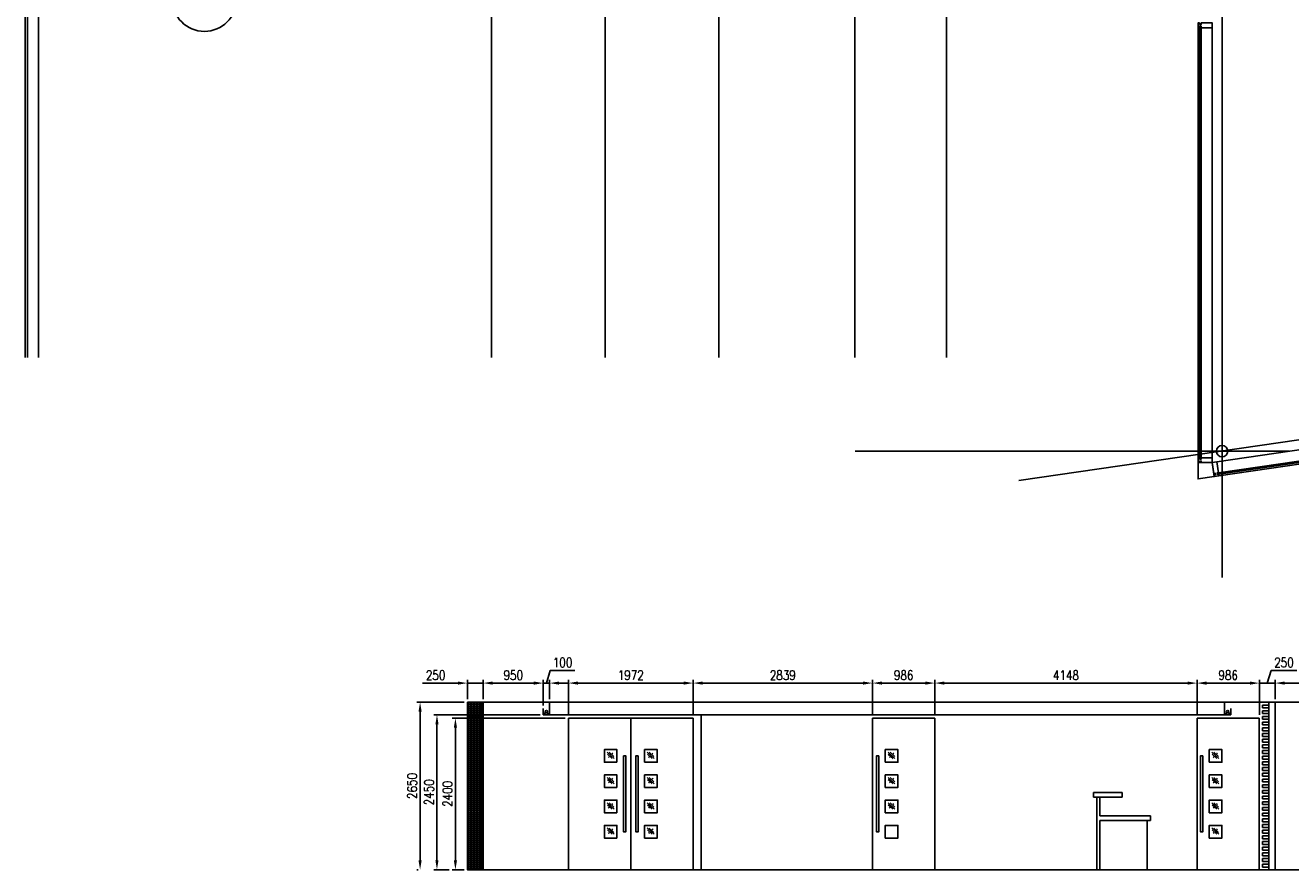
# Model space of a CAD drawing. Header units: millimetres. Extents: x -312551 to 250764, y -35891 to 59426.
# Tile 213 of 256: x 127008 to 147029, y -35891 to -22528. Entities that reach past the tile are written whole.
import ezdxf
from ezdxf.enums import TextEntityAlignment as Align

# ---------------------------------------------------------------- set-up
doc = ezdxf.new("R2010")
doc.units = ezdxf.units.MM
doc.header["$LTSCALE"] = 2.5
for name, color, linetype in [('curtain walling', 7, 'Continuous'), ('GLAZING', 1, 'Continuous'), ('NF-BUBBLE', 3, 'Continuous'), ('NF-DIM', 4, 'Continuous'), ('NF-GRIDS', 252, 'Continuous'), ('NF-Steel columns', 6, 'Continuous')]:
    doc.layers.add(name, color=color, linetype=linetype)
doc.styles.add('ROMANS', font='romans.shx', dxfattribs={"width": 0.8})
doc.dimstyles.new('50NFDIM', dxfattribs={"dimscale": 50, "dimtxt": 3, "dimasz": 3, "dimexe": 1, "dimexo": 1, "dimgap": 1, "dimtad": 1, "dimdec": 0, "dimdsep": 46, "dimtxsty": 'ROMANS', "dimcen": 3, "dimclrd": 4, "dimclre": 4, "dimclrt": 1, "dimaunit": 1, "dimadec": 0, "dimazin": 0, "dimtfac": 1, "dimtdec": 0, "dimtmove": 0, "dimatfit": 3, "dimfxl": 0, "dimtolj": 1, "dimarcsym": 0})

# ---------------------------------------------------------------- blocks, each defined once
blk = doc.blocks.new('*D149')
at = {"layer": 'Defpoints', "color": 0, "ltscale": 500000}
for p in [(134003, -33241), (133254, -35891), (133273, -35891)]:
    blk.add_point(p, dxfattribs=at)
at = {"layer": 'NF-DIM', "color": 4, "lineweight": -2, "ltscale": 500000}
for p, q in [((133953, -33241), (133204, -33241)), ((133254, -33391), (133254, -35741)), ((133223, -35891), (133204, -35891))]:
    blk.add_line(p, q, dxfattribs=at)
at = {"layer": 'NF-DIM', "color": 4, "ltscale": 500000}
for points in [[(133229, -33391), (133279, -33391), (133254, -33241)], [(133229, -35741), (133279, -35741), (133254, -35891)]]:
    blk.add_solid(points, dxfattribs=at)
at = {"layer": 'NF-DIM', "color": 1, "ltscale": 500000, "insert": (133129, -34566), "char_height": 150, "attachment_point": 5, "rotation": 90, "style": 'ROMANS'}
blk.add_mtext('\\A1;2650', dxfattribs=at)
blk = doc.blocks.new('*D150')
at = {"layer": 'Defpoints', "color": 0, "ltscale": 500000}
for p in [(135203, -33441), (133521, -35891), (133763, -35891)]:
    blk.add_point(p, dxfattribs=at)
at = {"layer": 'NF-DIM', "color": 4, "lineweight": -2, "ltscale": 500000}
for p, q in [((135153, -33441), (133471, -33441)), ((133521, -33591), (133521, -35741)), ((133713, -35891), (133471, -35891))]:
    blk.add_line(p, q, dxfattribs=at)
at = {"layer": 'NF-DIM', "color": 4, "ltscale": 500000}
for points in [[(133496, -33591), (133546, -33591), (133521, -33441)], [(133496, -35741), (133546, -35741), (133521, -35891)]]:
    blk.add_solid(points, dxfattribs=at)
at = {"layer": 'NF-DIM', "color": 1, "ltscale": 500000, "insert": (133396, -34666), "char_height": 150, "attachment_point": 5, "rotation": 90, "style": 'ROMANS'}
blk.add_mtext('\\A1;2450', dxfattribs=at)
blk = doc.blocks.new('*D151')
at = {"layer": 'Defpoints', "color": 0}
for p in [(135602, -33491), (133813, -35891), (134003, -35891)]:
    blk.add_point(p, dxfattribs=at)
at = {"layer": 'NF-DIM', "color": 4, "lineweight": -2}
for p, q in [((135552, -33491), (133763, -33491)), ((133813, -33641), (133813, -35741)), ((133953, -35891), (133763, -35891))]:
    blk.add_line(p, q, dxfattribs=at)
at = {"layer": 'NF-DIM', "color": 4}
for points in [[(133788, -33641), (133838, -33641), (133813, -33491)], [(133788, -35741), (133838, -35741), (133813, -35891)]]:
    blk.add_solid(points, dxfattribs=at)
at = {"layer": 'NF-DIM', "color": 1, "insert": (133688, -34691), "char_height": 150, "attachment_point": 5, "rotation": 90, "style": 'ROMANS'}
blk.add_mtext('\\A1;2400', dxfattribs=at)
blk = doc.blocks.new('*D153')
at = {"layer": 'Defpoints', "color": 0}
for p in [(134253, -32938), (134003, -33241), (134253, -33241)]:
    blk.add_point(p, dxfattribs=at)
at = {"layer": 'NF-DIM', "color": 4, "lineweight": -2}
for p, q in [((133853, -32938), (133294, -32938)), ((134003, -33191), (134003, -32888)), ((134253, -32938), (134003, -32938)), ((134253, -33191), (134253, -32888)), ((134403, -32938), (134553, -32938))]:
    blk.add_line(p, q, dxfattribs=at)
at = {"layer": 'NF-DIM', "color": 4}
for points in [[(133853, -32913), (133853, -32963), (134003, -32938)], [(134403, -32913), (134403, -32963), (134253, -32938)]]:
    blk.add_solid(points, dxfattribs=at)
at = {"layer": 'NF-DIM', "color": 1, "insert": (133499, -32813), "char_height": 150, "attachment_point": 5, "style": 'ROMANS'}
blk.add_mtext('\\A1;250', dxfattribs=at)
blk = doc.blocks.new('*D154')
at = {"layer": 'Defpoints', "color": 0}
for p in [(135203, -32938), (134253, -33241), (135203, -33341)]:
    blk.add_point(p, dxfattribs=at)
at = {"layer": 'NF-DIM', "color": 4, "lineweight": -2}
for p, q in [((134253, -33191), (134253, -32888)), ((134403, -32938), (135053, -32938)), ((135203, -33291), (135203, -32888))]:
    blk.add_line(p, q, dxfattribs=at)
at = {"layer": 'NF-DIM', "color": 4}
for points in [[(134403, -32913), (134403, -32963), (134253, -32938)], [(135053, -32913), (135053, -32963), (135203, -32938)]]:
    blk.add_solid(points, dxfattribs=at)
at = {"layer": 'NF-DIM', "color": 1, "insert": (134728, -32813), "char_height": 150, "attachment_point": 5, "style": 'ROMANS'}
blk.add_mtext('\\A1;950', dxfattribs=at)
blk = doc.blocks.new('*D155')
at = {"layer": 'Defpoints', "color": 0}
for p in [(135303, -32938), (135203, -33341), (135303, -33241)]:
    blk.add_point(p, dxfattribs=at)
at = {"layer": 'NF-DIM', "color": 4, "lineweight": -2}
for p, q in [((135253, -32938), (135313, -32738)), ((135313, -32738), (135704, -32738)), ((135053, -32938), (134903, -32938)), ((135203, -33291), (135203, -32888)), ((135203, -32938), (135303, -32938)), ((135203, -32938), (135303, -32938)), ((135303, -33191), (135303, -32888)), ((135453, -32938), (135603, -32938))]:
    blk.add_line(p, q, dxfattribs=at)
at = {"layer": 'NF-DIM', "color": 4}
for points in [[(135053, -32913), (135053, -32963), (135203, -32938)], [(135453, -32913), (135453, -32963), (135303, -32938)]]:
    blk.add_solid(points, dxfattribs=at)
at = {"layer": 'NF-DIM', "color": 1, "insert": (135509, -32613), "char_height": 150, "attachment_point": 5, "style": 'ROMANS'}
blk.add_mtext('\\A1;100', dxfattribs=at)
blk = doc.blocks.new('*D152')
at = {"layer": 'Defpoints', "color": 0}
for p in [(137574, -32938), (135602, -33491), (137574, -33491)]:
    blk.add_point(p, dxfattribs=at)
at = {"layer": 'NF-DIM', "color": 4, "lineweight": -2}
for p, q in [((135602, -33441), (135602, -32888)), ((135752, -32938), (137424, -32938)), ((137574, -33441), (137574, -32888))]:
    blk.add_line(p, q, dxfattribs=at)
at = {"layer": 'NF-DIM', "color": 4}
for points in [[(135752, -32913), (135752, -32963), (135602, -32938)], [(137424, -32913), (137424, -32963), (137574, -32938)]]:
    blk.add_solid(points, dxfattribs=at)
at = {"layer": 'NF-DIM', "color": 1, "insert": (136588, -32813), "char_height": 150, "attachment_point": 5, "style": 'ROMANS'}
blk.add_mtext('\\A1;1972', dxfattribs=at)
blk = doc.blocks.new('*D156')
at = {"layer": 'Defpoints', "color": 0}
for p in [(140413, -32938), (137574, -33441), (140413, -33491)]:
    blk.add_point(p, dxfattribs=at)
at = {"layer": 'NF-DIM', "color": 4, "lineweight": -2}
for p, q in [((137574, -33391), (137574, -32888)), ((137724, -32938), (140263, -32938)), ((140413, -33441), (140413, -32888))]:
    blk.add_line(p, q, dxfattribs=at)
at = {"layer": 'NF-DIM', "color": 4}
for points in [[(137724, -32913), (137724, -32963), (137574, -32938)], [(140263, -32913), (140263, -32963), (140413, -32938)]]:
    blk.add_solid(points, dxfattribs=at)
at = {"layer": 'NF-DIM', "color": 1, "insert": (138993, -32813), "char_height": 150, "attachment_point": 5, "style": 'ROMANS'}
blk.add_mtext('\\A1;2839', dxfattribs=at)
blk = doc.blocks.new('*D157')
at = {"layer": 'Defpoints', "color": 0}
for p in [(141399, -32938), (140413, -33491), (141399, -33491)]:
    blk.add_point(p, dxfattribs=at)
at = {"layer": 'NF-DIM', "color": 4, "lineweight": -2}
for p, q in [((140413, -33441), (140413, -32888)), ((140563, -32938), (141249, -32938)), ((141399, -33441), (141399, -32888))]:
    blk.add_line(p, q, dxfattribs=at)
at = {"layer": 'NF-DIM', "color": 4}
for points in [[(140563, -32913), (140563, -32963), (140413, -32938)], [(141249, -32913), (141249, -32963), (141399, -32938)]]:
    blk.add_solid(points, dxfattribs=at)
at = {"layer": 'NF-DIM', "color": 1, "insert": (140906, -32813), "char_height": 150, "attachment_point": 5, "style": 'ROMANS'}
blk.add_mtext('\\A1;986', dxfattribs=at)
blk = doc.blocks.new('*D158')
at = {"layer": 'Defpoints', "color": 0}
for p in [(145547, -32938), (141399, -33491), (145547, -33491)]:
    blk.add_point(p, dxfattribs=at)
at = {"layer": 'NF-DIM', "color": 4, "lineweight": -2}
for p, q in [((141399, -33441), (141399, -32888)), ((141549, -32938), (145397, -32938)), ((145547, -33441), (145547, -32888))]:
    blk.add_line(p, q, dxfattribs=at)
at = {"layer": 'NF-DIM', "color": 4}
for points in [[(141549, -32913), (141549, -32963), (141399, -32938)], [(145397, -32913), (145397, -32963), (145547, -32938)]]:
    blk.add_solid(points, dxfattribs=at)
at = {"layer": 'NF-DIM', "color": 1, "insert": (143473, -32813), "char_height": 150, "attachment_point": 5, "style": 'ROMANS'}
blk.add_mtext('\\A1;4148', dxfattribs=at)
blk = doc.blocks.new('*D159')
at = {"layer": 'Defpoints', "color": 0}
for p in [(146533, -32938), (145547, -33491), (146533, -33491)]:
    blk.add_point(p, dxfattribs=at)
at = {"layer": 'NF-DIM', "color": 4, "lineweight": -2}
for p, q in [((145547, -33441), (145547, -32888)), ((145697, -32938), (146383, -32938)), ((146533, -33441), (146533, -32888))]:
    blk.add_line(p, q, dxfattribs=at)
at = {"layer": 'NF-DIM', "color": 4}
for points in [[(145697, -32913), (145697, -32963), (145547, -32938)], [(146383, -32913), (146383, -32963), (146533, -32938)]]:
    blk.add_solid(points, dxfattribs=at)
at = {"layer": 'NF-DIM', "color": 1, "insert": (146040, -32813), "char_height": 150, "attachment_point": 5, "style": 'ROMANS'}
blk.add_mtext('\\A1;986', dxfattribs=at)
blk = doc.blocks.new('*D160')
at = {"layer": 'Defpoints', "color": 0}
for p in [(146783, -32938), (146783, -33241), (146533, -33491)]:
    blk.add_point(p, dxfattribs=at)
at = {"layer": 'NF-DIM', "color": 4, "lineweight": -2}
for p, q in [((146658, -32938), (146718, -32738)), ((146718, -32738), (147126, -32738)), ((146383, -32938), (146233, -32938)), ((146533, -33441), (146533, -32888)), ((146533, -32938), (146783, -32938)), ((146533, -32938), (146783, -32938)), ((146783, -33191), (146783, -32888)), ((146933, -32938), (147083, -32938))]:
    blk.add_line(p, q, dxfattribs=at)
at = {"layer": 'NF-DIM', "color": 4}
for points in [[(146383, -32913), (146383, -32963), (146533, -32938)], [(146933, -32913), (146933, -32963), (146783, -32938)]]:
    blk.add_solid(points, dxfattribs=at)
at = {"layer": 'NF-DIM', "color": 1, "insert": (146922, -32613), "char_height": 150, "attachment_point": 5, "style": 'ROMANS'}
blk.add_mtext('\\A1;250', dxfattribs=at)
blk = doc.blocks.new('*D161')
at = {"layer": 'Defpoints', "color": 0}
for p in [(148783, -32938), (146783, -33241), (148783, -33241)]:
    blk.add_point(p, dxfattribs=at)
at = {"layer": 'NF-DIM', "color": 4, "lineweight": -2}
for p, q in [((146783, -33191), (146783, -32888)), ((146933, -32938), (148633, -32938)), ((148783, -33191), (148783, -32888))]:
    blk.add_line(p, q, dxfattribs=at)
at = {"layer": 'NF-DIM', "color": 4}
for points in [[(146933, -32913), (146933, -32963), (146783, -32938)], [(148633, -32913), (148633, -32963), (148783, -32938)]]:
    blk.add_solid(points, dxfattribs=at)
at = {"layer": 'NF-DIM', "color": 1, "insert": (147783, -32813), "char_height": 150, "attachment_point": 5, "style": 'ROMANS'}
blk.add_mtext('\\A1;2000', dxfattribs=at)
blk = doc.blocks.new('BUBBLEGRID')
at = {"layer": 'NF-BUBBLE'}
blk.add_circle((-678, 0), 678, dxfattribs=at)
at = {"layer": 'NF-BUBBLE', "color": 1, "style": 'ROMANS'}
blk.add_attdef('888', text='', height=400, dxfattribs=at).set_placement((-698, -173), align=Align.CENTER)

msp = doc.modelspace()

# ---------------------------------------------------------------- hatches: boundary and pattern name
h = msp.add_hatch()
h.set_pattern_fill('BRASS', color=170, scale=5, style=0)
h.paths.add_polyline_path([(134252.8, -33241), (134002.8, -33241), (134002.8, -35891), (134252.8, -35891)])

# ---------------------------------------------------------------- linework, layer by layer
at = {"ltscale": 500000}
for p, q in [((134002.8, -33241), (134002.8, -35891)), ((134002.8, -33241), (134002.8, -35891)), ((135202.8, -33341), (135202.8, -33441)), ((135202.8, -33341), (135202.8, -33441)), ((135302.8, -33241), (135302.8, -33441)), ((135302.8, -33241), (135302.8, -33441)), ((145982.8, -33441), (145982.8, -33241)), ((145982.8, -33341), (145982.8, -33241)), ((146082.8, -33341), (146082.8, -33441)), ((146082.8, -33341), (146082.8, -33441)), ((135601.8, -35891), (135601.8, -33491)), ((136587.8, -33491), (136587.8, -35891)), ((136587.8, -33491), (136587.8, -35891)), ((137573.8, -35891), (137573.8, -33491)), ((137573.8, -35891), (137573.8, -33491)), ((140412.9, -33491), (140412.9, -35891)), ((141398.9, -33491), (140412.9, -33491)), ((141398.9, -33491), (141398.9, -35891)), ((145546.8, -33491), (145546.8, -35891)), ((146532.8, -33491), (146532.8, -35891))]:
    msp.add_line(p, q, dxfattribs=at)
at = {"color": 90, "ltscale": 500000}
for p, q in [((146682.8, -33286), (146582.8, -33286)), ((146582.8, -33286), (146582.8, -33331)), ((146582.8, -33331), (146682.8, -33331)), ((146682.8, -33376), (146582.8, -33376)), ((146582.8, -33376), (146582.8, -33421)), ((146582.8, -33421), (146682.8, -33421)), ((146682.8, -35891), (146682.8, -33241)), ((146682.8, -33286), (146682.8, -33241)), ((146682.8, -33331), (146682.8, -33376)), ((146682.8, -33421), (146682.8, -33466)), ((146782.8, -35891), (146782.8, -33241)), ((146682.8, -33466), (146582.8, -33466)), ((146582.8, -33466), (146582.8, -33511)), ((146582.8, -33511), (146682.8, -33511)), ((146682.8, -33556), (146582.8, -33556)), ((146582.8, -33556), (146582.8, -33601)), ((146582.8, -33601), (146682.8, -33601)), ((146682.8, -33511), (146682.8, -33556)), ((146682.8, -33646), (146682.8, -33601)), ((146682.8, -33646), (146582.8, -33646)), ((146582.8, -33646), (146582.8, -33691)), ((146582.8, -33691), (146682.8, -33691)), ((146682.8, -33736), (146582.8, -33736)), ((146582.8, -33736), (146582.8, -33781)), ((146582.8, -33781), (146682.8, -33781)), ((146682.8, -33826), (146582.8, -33826)), ((146582.8, -33826), (146582.8, -33871)), ((146682.8, -33691), (146682.8, -33736)), ((146682.8, -33781), (146682.8, -33826)), ((146582.8, -33871), (146682.8, -33871)), ((146682.8, -33916), (146582.8, -33916)), ((146582.8, -33916), (146582.8, -33961)), ((146582.8, -33961), (146682.8, -33961)), ((146682.8, -34006), (146582.8, -34006)), ((146582.8, -34006), (146582.8, -34051)), ((146682.8, -33871), (146682.8, -33916)), ((146682.8, -34006), (146682.8, -33961)), ((146582.8, -34051), (146682.8, -34051)), ((146682.8, -34096), (146582.8, -34096)), ((146582.8, -34096), (146582.8, -34141)), ((146582.8, -34141), (146682.8, -34141)), ((146682.8, -34186), (146582.8, -34186)), ((146582.8, -34186), (146582.8, -34231)), ((146582.8, -34231), (146682.8, -34231)), ((146682.8, -34051), (146682.8, -34096)), ((146682.8, -34141), (146682.8, -34186)), ((146682.8, -34231), (146682.8, -34276)), ((146682.8, -34276), (146582.8, -34276)), ((146582.8, -34276), (146582.8, -34321)), ((146582.8, -34321), (146682.8, -34321)), ((146682.8, -34366), (146582.8, -34366)), ((146582.8, -34366), (146582.8, -34411)), ((146582.8, -34411), (146682.8, -34411)), ((146682.8, -34366), (146682.8, -34321)), ((146682.8, -34411), (146682.8, -34456)), ((146682.8, -34456), (146582.8, -34456)), ((146582.8, -34456), (146582.8, -34501)), ((146582.8, -34501), (146682.8, -34501)), ((146682.8, -34546), (146582.8, -34546)), ((146582.8, -34546), (146582.8, -34591)), ((146582.8, -34591), (146682.8, -34591)), ((146682.8, -34636), (146582.8, -34636)), ((146582.8, -34636), (146582.8, -34681)), ((146682.8, -34501), (146682.8, -34546)), ((146682.8, -34591), (146682.8, -34636)), ((146582.8, -34681), (146682.8, -34681)), ((146682.8, -34726), (146582.8, -34726)), ((146582.8, -34726), (146582.8, -34771)), ((146582.8, -34771), (146682.8, -34771)), ((146682.8, -34816), (146582.8, -34816)), ((146582.8, -34816), (146582.8, -34861)), ((146682.8, -34726), (146682.8, -34681)), ((146682.8, -34771), (146682.8, -34816)), ((146582.8, -34861), (146682.8, -34861)), ((146682.8, -34906), (146582.8, -34906)), ((146582.8, -34906), (146582.8, -34951)), ((146582.8, -34951), (146682.8, -34951)), ((146682.8, -34996), (146582.8, -34996)), ((146582.8, -34996), (146582.8, -35041)), ((146682.8, -34861), (146682.8, -34906)), ((146682.8, -34951), (146682.8, -34996)), ((146582.8, -35041), (146682.8, -35041)), ((146682.8, -35086), (146582.8, -35086)), ((146582.8, -35086), (146582.8, -35131)), ((146582.8, -35131), (146682.8, -35131)), ((146682.8, -35176), (146582.8, -35176)), ((146582.8, -35176), (146582.8, -35221)), ((146582.8, -35221), (146682.8, -35221)), ((146682.8, -35086), (146682.8, -35041)), ((146682.8, -35131), (146682.8, -35176)), ((146682.8, -35221), (146682.8, -35266)), ((146682.8, -35266), (146582.8, -35266)), ((146582.8, -35266), (146582.8, -35311)), ((146582.8, -35311), (146682.8, -35311)), ((146682.8, -35356), (146582.8, -35356)), ((146582.8, -35356), (146582.8, -35401)), ((146582.8, -35401), (146682.8, -35401)), ((146682.8, -35311), (146682.8, -35356)), ((146682.8, -35446), (146682.8, -35401)), ((146682.8, -35446), (146582.8, -35446)), ((146582.8, -35446), (146582.8, -35491)), ((146582.8, -35491), (146682.8, -35491)), ((146682.8, -35536), (146582.8, -35536)), ((146582.8, -35536), (146582.8, -35581)), ((146582.8, -35581), (146682.8, -35581)), ((146682.8, -35626), (146582.8, -35626)), ((146582.8, -35626), (146582.8, -35671)), ((146682.8, -35491), (146682.8, -35536)), ((146682.8, -35581), (146682.8, -35626)), ((146582.8, -35671), (146682.8, -35671)), ((146682.8, -35716), (146582.8, -35716)), ((146582.8, -35716), (146582.8, -35761)), ((146582.8, -35761), (146682.8, -35761)), ((146682.8, -35806), (146582.8, -35806)), ((146582.8, -35806), (146582.8, -35851)), ((146682.8, -35671), (146682.8, -35716)), ((146682.8, -35806), (146682.8, -35761)), ((146582.8, -35851), (146682.8, -35851)), ((146682.8, -35851), (146682.8, -35891))]:
    msp.add_line(p, q, dxfattribs=at)
for p, q in [((137702.8, -33441), (137702.8, -35891)), ((146782.8, -35891), (157198.5, -35891))]:
    msp.add_line(p, q)
at = {"color": 4, "ltscale": 500000}
for p, q in [((143910, -34671), (143910, -34741)), ((143910, -34671), (143910, -34741)), ((143960, -34741), (143960, -35891)), ((143960, -34741), (143960, -35891)), ((144010, -34741), (144010, -35041)), ((144010, -34741), (144010, -35041)), ((144360, -34741), (144360, -34671)), ((144360, -34741), (144360, -34671)), ((144010, -35111), (144010, -35891)), ((144010, -35111), (144010, -35891)), ((144760, -35111), (144760, -35891)), ((144760, -35111), (144760, -35891)), ((144810, -35041), (144810, -35111)), ((144810, -35041), (144810, -35111))]:
    msp.add_line(p, q, dxfattribs=at)
at = {"ltscale": 500000}
for points in [[(134002.8, -33241), (157198.5, -33241)], [(135202.8, -33441), (146082.8, -33441)], [(135601.8, -33491), (137293.8, -33491)], [(135601.8, -33491), (137573.8, -33491)], [(145546.8, -33491), (146532.8, -33491)], [(134002.8, -35891), (134952.8, -35891)], [(134002.8, -35891), (146502.8, -35891)], [(134002.8, -35891), (134952.8, -35891)], [(134002.8, -35891), (146782.8, -35891)]]:
    msp.add_lwpolyline(points, dxfattribs=at)
for points in [[(134002.8, -33241), (134252.8, -33241), (134252.8, -35891), (134002.8, -35891)], [(135277.8, -33411), (135227.8, -33411), (135227.8, -33441), (135277.8, -33441)], [(135277.8, -33411), (135227.8, -33411), (135227.8, -33441), (135277.8, -33441)], [(146007.8, -33411), (146057.8, -33411), (146057.8, -33441), (146007.8, -33441)], [(146007.8, -33411), (146057.8, -33411), (146057.8, -33441), (146007.8, -33441)], [(136369.6, -34190), (136369.6, -33990), (136169.6, -33990), (136169.6, -34190)], [(136369.6, -34190), (136369.6, -33990), (136169.6, -33990), (136169.6, -34190)], [(136806, -34190), (136806, -33990), (137006, -33990), (137006, -34190)], [(136806, -34190), (136806, -33990), (137006, -33990), (137006, -34190)], [(140615.1, -34190), (140615.1, -33990), (140815.1, -33990), (140815.1, -34190)], [(145739.9, -34190), (145739.9, -33990), (145939.9, -33990), (145939.9, -34190)], [(136470, -34090), (136470, -35290), (136510, -35290), (136510, -34090)], [(136470, -34090), (136470, -35290), (136510, -35290), (136510, -34090)], [(136705.6, -34090), (136705.6, -35290), (136665.6, -35290), (136665.6, -34090)], [(136705.6, -34090), (136705.6, -35290), (136665.6, -35290), (136665.6, -34090)], [(140514.7, -34090), (140514.7, -35290), (140474.7, -35290), (140474.7, -34090)], [(145639.5, -34090), (145639.5, -35290), (145599.5, -35290), (145599.5, -34090)], [(136369.6, -34590), (136369.6, -34390), (136169.6, -34390), (136169.6, -34590)], [(136369.6, -34590), (136369.6, -34390), (136169.6, -34390), (136169.6, -34590)], [(136806, -34590), (136806, -34390), (137006, -34390), (137006, -34590)], [(136806, -34590), (136806, -34390), (137006, -34390), (137006, -34590)], [(140615.1, -34590), (140615.1, -34390), (140815.1, -34390), (140815.1, -34590)], [(145739.9, -34590), (145739.9, -34390), (145939.9, -34390), (145939.9, -34590)], [(136369.6, -34990), (136369.6, -34790), (136169.6, -34790), (136169.6, -34990)], [(136369.6, -34990), (136369.6, -34790), (136169.6, -34790), (136169.6, -34990)], [(136806, -34990), (136806, -34790), (137006, -34790), (137006, -34990)], [(136806, -34990), (136806, -34790), (137006, -34790), (137006, -34990)], [(140615.1, -34990), (140615.1, -34790), (140815.1, -34790), (140815.1, -34990)], [(145739.9, -34990), (145739.9, -34790), (145939.9, -34790), (145939.9, -34990)], [(136369.6, -35390), (136369.6, -35190), (136169.6, -35190), (136169.6, -35390)], [(136369.6, -35390), (136369.6, -35190), (136169.6, -35190), (136169.6, -35390)], [(136806, -35390), (136806, -35190), (137006, -35190), (137006, -35390)], [(136806, -35390), (136806, -35190), (137006, -35190), (137006, -35390)], [(140615.1, -35390), (140615.1, -35190), (140815.1, -35190), (140815.1, -35390)], [(145739.9, -35390), (145739.9, -35190), (145939.9, -35190), (145939.9, -35390)]]:
    msp.add_lwpolyline(points, close=True, dxfattribs=at)
at = {"color": 4, "ltscale": 500000}
for points in [[(143910, -34671), (144360, -34671)], [(143910, -34671), (144360, -34671)], [(143910, -34741), (144360, -34741)], [(143910, -34741), (144360, -34741)], [(144010, -35041), (144810, -35041)], [(144010, -35041), (144810, -35041)], [(144010, -35111), (144810, -35111)], [(144010, -35111), (144810, -35111)]]:
    msp.add_lwpolyline(points, dxfattribs=at)
at = {"ltscale": 500000}
for centre in [(135252.8, -33391), (135252.8, -33391), (146032.8, -33391), (146032.8, -33391)]:
    msp.add_circle(centre, 20, dxfattribs=at)
at = {"layer": 'curtain walling'}
for points in [[(145587.7, -22490.5), (145587.7, -22513), (145612.7, -22513), (145612.7, -22490.5), (145787.7, -22490.5), (145787.7, -22565.5), (145612.7, -22565.5), (145612.7, -22543), (145587.7, -22543), (145587.7, -22565.5), (145562.7, -22565.5), (145562.7, -22490.5), (145587.7, -22490.5)], [(145587.7, -29371), (145587.7, -29393.5), (145612.7, -29393.5), (145612.7, -29371), (145787.7, -29371), (145787.7, -29446), (145612.7, -29446), (145612.7, -29423.5), (145587.7, -29423.5), (145587.7, -29446), (145562.7, -29446), (145562.7, -29371), (145587.7, -29371)], [(145816.5, -29644), (145838.7, -29640.7), (145835.1, -29616), (145812.9, -29619.2), (145787.7, -29446), (145861.9, -29435.2), (145887.1, -29608.4), (145864.8, -29611.7), (145868.4, -29636.4), (145890.7, -29633.2), (145894.3, -29657.9), (145820, -29668.7), (145816.5, -29644)]]:
    msp.add_lwpolyline(points, dxfattribs=at)
msp.add_lwpolyline([(145787.7, -29446), (145562.7, -29446), (145562.7, -29706.1), (145820, -29668.7)], close=True, dxfattribs=at)
at = {"layer": 'GLAZING'}
for p, q in [((145562.7, -22565.5), (145562.7, -29371)), ((145587.7, -29371), (145587.7, -22565.5)), ((145612.7, -22565.5), (145612.7, -29371)), ((145787.7, -22565.5), (145787.7, -29371)), ((145861.9, -29435.2), (155137.8, -28087.4)), ((145887.1, -29608.4), (155088.7, -28271.4)), ((145890.7, -29633.2), (155092.3, -28296.1)), ((145894.3, -29657.9), (155095.9, -28320.8))]:
    msp.add_line(p, q, dxfattribs=at)
at = {"layer": 'NF-DIM'}
for p, q in [((136212.8, -34031.1), (136322.6, -34130.8)), ((136244.1, -34032.5), (136318.1, -34099.8)), ((136849.2, -34031.1), (136959, -34130.8)), ((136880.5, -34032.5), (136954.5, -34099.8)), ((140658.3, -34031.1), (140768.1, -34130.8)), ((140689.6, -34032.5), (140763.6, -34099.8)), ((145783.1, -34031.1), (145892.9, -34130.8)), ((145814.4, -34032.5), (145888.4, -34099.8)), ((136217.2, -34062.1), (136291.2, -34129.4)), ((136233.4, -34103.8), (136248.2, -34117.3)), ((136287.2, -34044.6), (136302, -34058.1)), ((136853.6, -34062.1), (136927.6, -34129.4)), ((136869.8, -34103.8), (136884.6, -34117.3)), ((136923.6, -34044.6), (136938.4, -34058.1)), ((140662.7, -34062.1), (140736.7, -34129.4)), ((140678.9, -34103.8), (140693.7, -34117.3)), ((140732.7, -34044.6), (140747.5, -34058.1)), ((145787.5, -34062.1), (145861.5, -34129.4)), ((145803.7, -34103.8), (145818.5, -34117.3)), ((145857.5, -34044.6), (145872.3, -34058.1)), ((136212.8, -34431.1), (136322.6, -34530.8)), ((136244.1, -34432.5), (136318.1, -34499.8)), ((136849.2, -34431.1), (136959, -34530.8)), ((136880.5, -34432.5), (136954.5, -34499.8)), ((140658.3, -34431.1), (140768.1, -34530.8)), ((140689.6, -34432.5), (140763.6, -34499.8)), ((145783.1, -34431.1), (145892.9, -34530.8)), ((145814.4, -34432.5), (145888.4, -34499.8)), ((136217.2, -34462.1), (136291.2, -34529.4)), ((136233.4, -34503.8), (136248.2, -34517.3)), ((136287.2, -34444.6), (136302, -34458.1)), ((136853.6, -34462.1), (136927.6, -34529.4)), ((136869.8, -34503.8), (136884.6, -34517.3)), ((136923.6, -34444.6), (136938.4, -34458.1)), ((140662.7, -34462.1), (140736.7, -34529.4)), ((140678.9, -34503.8), (140693.7, -34517.3)), ((140732.7, -34444.6), (140747.5, -34458.1)), ((145787.5, -34462.1), (145861.5, -34529.4)), ((145803.7, -34503.8), (145818.5, -34517.3)), ((145857.5, -34444.6), (145872.3, -34458.1)), ((136212.8, -34831.1), (136322.6, -34930.8)), ((136244.1, -34832.5), (136318.1, -34899.8)), ((136849.2, -34831.1), (136959, -34930.8)), ((136880.5, -34832.5), (136954.5, -34899.8)), ((140658.3, -34831.1), (140768.1, -34930.8)), ((140689.6, -34832.5), (140763.6, -34899.8)), ((145783.1, -34831.1), (145892.9, -34930.8)), ((145814.4, -34832.5), (145888.4, -34899.8)), ((136217.2, -34862.1), (136291.2, -34929.4)), ((136233.4, -34903.8), (136248.2, -34917.3)), ((136287.2, -34844.6), (136302, -34858.1)), ((136853.6, -34862.1), (136927.6, -34929.4)), ((136869.8, -34903.8), (136884.6, -34917.3)), ((136923.6, -34844.6), (136938.4, -34858.1)), ((140662.7, -34862.1), (140736.7, -34929.4)), ((140678.9, -34903.8), (140693.7, -34917.3)), ((140732.7, -34844.6), (140747.5, -34858.1)), ((145787.5, -34862.1), (145861.5, -34929.4)), ((145803.7, -34903.8), (145818.5, -34917.3)), ((145857.5, -34844.6), (145872.3, -34858.1)), ((136212.8, -35231.1), (136322.6, -35330.8)), ((136244.1, -35232.5), (136318.1, -35299.8)), ((136849.2, -35231.1), (136959, -35330.8)), ((136880.5, -35232.5), (136954.5, -35299.8)), ((145783.1, -35231.1), (145892.9, -35330.8)), ((145814.4, -35232.5), (145888.4, -35299.8)), ((136217.2, -35262.1), (136291.2, -35329.4)), ((136233.4, -35303.8), (136248.2, -35317.3)), ((136287.2, -35244.6), (136302, -35258.1)), ((136853.6, -35262.1), (136927.6, -35329.4)), ((136869.8, -35303.8), (136884.6, -35317.3)), ((136923.6, -35244.6), (136938.4, -35258.1)), ((145787.5, -35262.1), (145861.5, -35329.4)), ((145803.7, -35303.8), (145818.5, -35317.3)), ((145857.5, -35244.6), (145872.3, -35258.1))]:
    msp.add_line(p, q, dxfattribs=at)
at = {"layer": 'NF-GRIDS'}
for p, q in [((127007.8, -27784), (127007.8, 58409.3)), ((127042.8, -27784), (127042.8, 58409.3)), ((127217.8, -27784), (127217.8, 58409.3)), ((134382.8, -27784), (134382.8, 58409.3)), ((141582.8, -27784), (141582.8, 58409.3)), ((140133.2, -27784), (140133.2, 46303.6)), ((137982.8, -27784), (137982.8, 32585.1)), ((136182.8, -27784), (136182.8, 21323.1)), ((145942.7, -16623.8), (145942.7, -31264.5)), ((142726.8, -29734.2), (157364.5, -27607.2)), ((147004.9, -29266.9), (140137.6, -29266.9))]:
    msp.add_line(p, q, dxfattribs=at)
at = {"layer": 'NF-Steel columns', "color": 2}
msp.add_circle((145942.7, -29266.9), 90, dxfattribs=at)

# ---------------------------------------------------------------- block references
at = {"layer": 'NF-GRIDS', "xscale": 0.75, "yscale": 0.75, "zscale": 0.75}
msp.add_blockref('BUBBLEGRID', (130350.1, -22115.5), dxfattribs=at).add_auto_attribs({'888': 'K'})

# ---------------------------------------------------------------- dimensions: what is measured, and where the dimension line sits
at = {"layer": 'NF-DIM'}
for base, p1, p2, picture, middle in [((135302.8, -32937.5), (135202.8, -33341), (135302.8, -33241), '*D155', (135362.8, -32612.5)), ((146782.8, -32937.5), (146532.8, -33491), (146782.8, -33241), '*D160', (146767.8, -32612.5)), ((135202.8, -32937.5), (134252.8, -33241), (135202.8, -33341), '*D154', (134727.8, -32812.5)), ((137573.8, -32937.5), (135601.8, -33491), (137573.8, -33491), '*D152', (136587.8, -32812.5)), ((140412.9, -32937.5), (137573.8, -33441), (140412.9, -33491), '*D156', (138993.3, -32812.5)), ((141398.9, -32937.5), (140412.9, -33491), (141398.9, -33491), '*D157', (140905.9, -32812.5)), ((145546.8, -32937.5), (141398.9, -33491), (145546.8, -33491), '*D158', (143472.8, -32812.5)), ((146532.8, -32937.5), (145546.8, -33491), (146532.8, -33491), '*D159', (146039.8, -32812.5)), ((148782.8, -32937.5), (146782.8, -33241), (148782.8, -33241), '*D161', (147782.8, -32812.5))]:
    dim = msp.add_linear_dim(base=base, p1=p1, p2=p2, dimstyle='50NFDIM', override={"dimtmove": 1}, dxfattribs=at)
    dim.commit()
    dim.dimension.update_dxf_attribs({"geometry": picture, "text_midpoint": middle})
dim = msp.add_linear_dim(base=(134252.8, -32937.5), p1=(134002.8, -33241), p2=(134252.8, -33241), dimstyle='50NFDIM', dxfattribs=at)
dim.commit()
dim.dimension.update_dxf_attribs({"geometry": '*D153', "text_midpoint": (133498.5, -32937.5), "dimtype": 160})
at = {"layer": 'NF-DIM', "ltscale": 500000}
for base, p1, p2, picture, middle in [((133253.8, -35891), (134002.8, -33241), (133273.2, -35891), '*D149', (133128.8, -34566)), ((133521.3, -35891), (135202.8, -33441), (133763.4, -35891), '*D150', (133396.3, -34666))]:
    dim = msp.add_linear_dim(base=base, p1=p1, p2=p2, angle=90, dimstyle='50NFDIM', dxfattribs=at)
    dim.commit()
    dim.dimension.update_dxf_attribs({"geometry": picture, "text_midpoint": middle})
at = {"layer": 'NF-DIM'}
dim = msp.add_linear_dim(base=(133813.4, -35891), p1=(135601.8, -33491), p2=(134002.8, -35891), angle=90, dimstyle='50NFDIM', dxfattribs=at)
dim.commit()
dim.dimension.update_dxf_attribs({"geometry": '*D151', "text_midpoint": (133688.4, -34691)})

doc.saveas('drawing.dxf')
